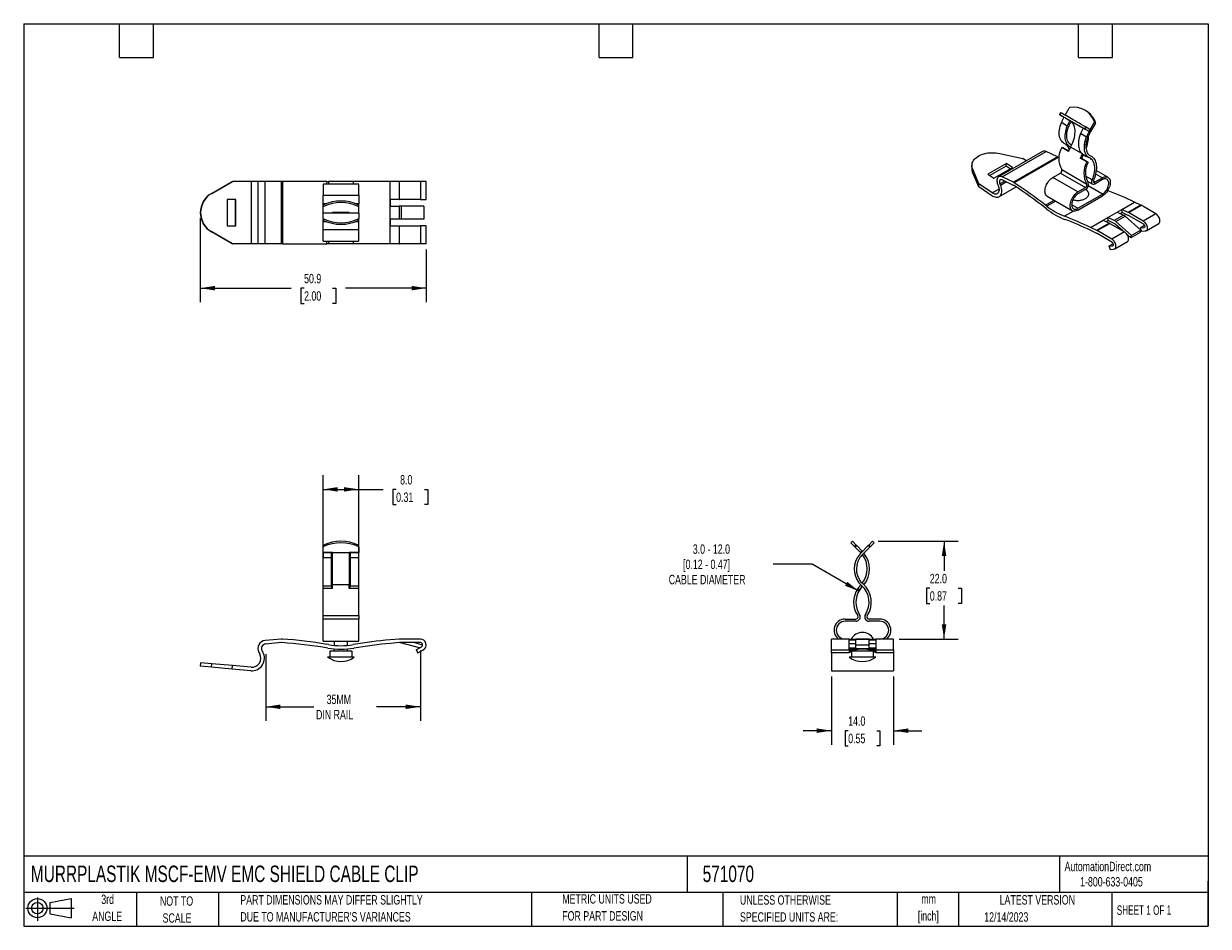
# Model space of a CAD drawing. Header units: millimetres. Extents: x 6 to 273, y 6 to 210.
import ezdxf

# ---------------------------------------------------------------- set-up
doc = ezdxf.new("R2010")
doc.units = ezdxf.units.MM
doc.layers.add('DIMENSIONS', color=140, linetype='Continuous', lineweight=25)
doc.layers.add('TEXT', color=140, linetype='Continuous', lineweight=25)
doc.layers.add('SLD-DEFPOINTS', color=7, linetype='Continuous')
doc.styles.add('SLDTEXTSTYLE0', font='TXT', dxfattribs={"width": 0.7})
doc.styles.add('SLDTEXTSTYLE1', font='TXT', dxfattribs={"width": 0.65})
doc.dimstyles.new('SLDDIMSTYLE0', dxfattribs={"dimtxt": 2.158008, "dimasz": 3.302, "dimexe": 0, "dimexo": 0.0625, "dimgap": 0.539502, "dimtad": 0, "dimtih": 1, "dimtoh": 1, "dimrnd": 1e-09, "dimzin": 4, "dimdsep": 46, "dimtxsty": 'SLDTEXTSTYLE0', "dimsah": 1, "dimcen": 0.09, "dimadec": 0, "dimazin": 1, "dimtfac": 1, "dimtofl": 0, "dimtmove": 0, "dimatfit": 3, "dimfxl": 0, "dimfrac": 2, "dimtolj": 1, "dimtzin": 12, "dimarcsym": 0})
doc.dimstyles.new('SLDDIMSTYLE1', dxfattribs={"dimtxt": 2.158008, "dimasz": 3.302, "dimexe": 0, "dimexo": 0.0625, "dimgap": 0.539502, "dimtad": 0, "dimtih": 1, "dimtoh": 1, "dimrnd": 1e-09, "dimzin": 12, "dimdsep": 46, "dimtxsty": 'SLDTEXTSTYLE0', "dimsah": 1, "dimcen": 0.09, "dimadec": 0, "dimazin": 3, "dimtfac": 1, "dimtofl": 0, "dimtmove": 0, "dimatfit": 3, "dimfxl": 0, "dimfrac": 2, "dimtolj": 1, "dimtzin": 12, "dimarcsym": 0})
doc.dimstyles.new('SLDDIMSTYLE2', dxfattribs={"dimtxt": 2.158008, "dimasz": 3.302, "dimexe": 0, "dimexo": 0.0625, "dimgap": 0.539502, "dimtad": 0, "dimtih": 1, "dimtoh": 1, "dimrnd": 1e-09, "dimzin": 4, "dimdsep": 46, "dimtxsty": 'SLDTEXTSTYLE0', "dimsah": 1, "dimcen": 0.09, "dimadec": 0, "dimazin": 1, "dimtfac": 1, "dimtmove": 0, "dimatfit": 0, "dimfxl": 0, "dimfrac": 2, "dimtolj": 1, "dimtzin": 12, "dimarcsym": 0})
doc.dimstyles.new('SLDDIMSTYLE3', dxfattribs={"dimtxt": 2.158008, "dimasz": 3.302, "dimexe": 0, "dimexo": 0.0625, "dimgap": 0.539502, "dimtad": 0, "dimtih": 1, "dimtoh": 1, "dimrnd": 1e-09, "dimzin": 12, "dimdsep": 46, "dimtxsty": 'SLDTEXTSTYLE0', "dimsah": 1, "dimcen": 0, "dimadec": 0, "dimazin": 3, "dimtfac": 1, "dimtofl": 0, "dimtmove": 0, "dimatfit": 3, "dimfxl": 0, "dimfrac": 2, "dimtolj": 1, "dimtzin": 12, "dimarcsym": 0})

# ---------------------------------------------------------------- blocks, each defined once
blk = doc.blocks.new('Block11')
at = {"color": 7, "linetype": 'Continuous', "lineweight": 18}
for p, q in [((0, 2.88), (10.87, 2.88)), ((2.59, 5.31), (2.59, 0)), ((5.48, 4.17), (10.18, 5.03)), ((5.48, 1.6), (5.48, 4.17)), ((10.18, 5.03), (10.18, 0.73)), ((5.48, 1.6), (10.18, 0.73))]:
    blk.add_line(p, q, dxfattribs=at)
for radius in [2.15, 1.29]:
    blk.add_circle((2.59, 2.88), radius, dxfattribs=at)
blk = doc.blocks.new('Block12')
at = {"layer": 'SLD-DEFPOINTS'}
blk.add_blockref('Block11', (0, 0), dxfattribs=at)
blk = doc.blocks.new('_D')
at = {"layer": 'DIMENSIONS'}
for p, q in [((73.77, 83.64), (73.77, 107.89)), ((81.77, 83.64), (81.77, 107.89)), ((73.77, 104.72), (81.77, 104.72)), ((81.77, 104.72), (87.28, 104.72)), ((90.2, 104.72), (89.48, 104.72)), ((89.48, 104.72), (89.48, 101.29)), ((96.61, 104.72), (97.34, 104.72)), ((97.34, 104.72), (97.34, 101.29)), ((89.48, 101.29), (90.2, 101.29)), ((97.34, 101.29), (96.61, 101.29))]:
    blk.add_line(p, q, dxfattribs=at)
for points in [[(73.77, 104.72), (77.07, 104.21), (77.07, 105.22)], [(81.77, 104.72), (78.47, 105.22), (78.47, 104.21)]]:
    blk.add_solid(points, dxfattribs=at)
at = {"layer": 'DIMENSIONS', "char_height": 2.117, "attachment_point": 1, "style": 'SLDTEXTSTYLE0'}
for s, insert in [('8.0', (91.1, 107.93)), ('0.31', (90.2, 104.01))]:
    blk.add_mtext(s, dxfattribs=dict(at, insert=insert))
blk = doc.blocks.new('_D_1')
at = {"layer": 'DIMENSIONS'}
for p, q in [((60.86, 67.63), (60.86, 52.6)), ((95.66, 68.45), (95.66, 52.6)), ((60.86, 55.77), (71.67, 55.77)), ((95.66, 55.77), (85.77, 55.77))]:
    blk.add_line(p, q, dxfattribs=at)
for points in [[(60.86, 55.77), (64.16, 55.26), (64.16, 56.28)], [(95.66, 55.77), (92.36, 56.28), (92.36, 55.26)]]:
    blk.add_solid(points, dxfattribs=at)
at = {"layer": 'DIMENSIONS', "char_height": 2.117, "attachment_point": 1, "style": 'SLDTEXTSTYLE0'}
for s, insert in [('35MM', (74.55, 58.5)), ('DIN RAIL', (72.16, 55.07))]:
    blk.add_mtext(s, dxfattribs=dict(at, insert=insert))
blk = doc.blocks.new('_D_2')
at = {"layer": 'DIMENSIONS'}
for p, q in [((188.19, 62.62), (188.19, 47.22)), ((202.19, 62.62), (202.19, 47.22)), ((188.19, 50.39), (181.84, 50.39)), ((191.98, 50.39), (191.26, 50.39)), ((191.26, 50.39), (191.26, 46.96)), ((198.39, 50.39), (199.12, 50.39)), ((199.12, 50.39), (199.12, 46.96)), ((202.19, 50.39), (208.54, 50.39)), ((191.26, 46.96), (191.98, 46.96)), ((199.12, 46.96), (198.39, 46.96))]:
    blk.add_line(p, q, dxfattribs=at)
for points in [[(188.19, 50.39), (184.89, 50.9), (184.89, 49.89)], [(202.19, 50.39), (205.49, 49.89), (205.49, 50.9)]]:
    blk.add_solid(points, dxfattribs=at)
at = {"layer": 'DIMENSIONS', "char_height": 2.117, "attachment_point": 1, "style": 'SLDTEXTSTYLE0'}
for s, insert in [('14.0', (191.98, 53.61)), ('0.55', (191.98, 49.69))]:
    blk.add_mtext(s, dxfattribs=dict(at, insert=insert))
blk = doc.blocks.new('_D_3')
at = {"layer": 'DIMENSIONS'}
for p, q in [((198.71, 93.02), (216.73, 93.02)), ((213.56, 93.02), (213.56, 86.39)), ((210.35, 82.48), (209.63, 82.48)), ((209.63, 82.48), (209.63, 79.05)), ((216.76, 82.48), (217.49, 82.48)), ((217.49, 82.48), (217.49, 79.05)), ((209.63, 79.05), (210.35, 79.05)), ((213.56, 71.02), (213.56, 78.56)), ((217.49, 79.05), (216.76, 79.05)), ((203.46, 71.02), (216.73, 71.02))]:
    blk.add_line(p, q, dxfattribs=at)
for points in [[(213.56, 93.02), (213.05, 89.71), (214.07, 89.71)], [(213.56, 71.02), (214.07, 74.32), (213.05, 74.32)]]:
    blk.add_solid(points, dxfattribs=at)
at = {"layer": 'DIMENSIONS', "char_height": 2.117, "attachment_point": 1, "style": 'SLDTEXTSTYLE0'}
for s, insert in [('22.0', (210.35, 85.69)), ('0.87', (210.35, 81.78))]:
    blk.add_mtext(s, dxfattribs=dict(at, insert=insert))
blk = doc.blocks.new('_D_4')
at = {"layer": 'DIMENSIONS'}
for p, q in [((183.85, 87.89), (175.05, 87.89)), ((194.37, 81.81), (183.85, 87.89))]:
    blk.add_line(p, q, dxfattribs=at)
blk.add_solid([(194.37, 81.81), (191.77, 83.9), (191.26, 83.02)], dxfattribs=at)
at = {"layer": 'DIMENSIONS', "attachment_point": 1, "style": 'SLDTEXTSTYLE0'}
for s, insert, char_height in [('3.0 - 12.0', (156.99, 92.33), 2.117), ('[0.12 - 0.47]', (154.81, 88.9), 2.1167), ('CABLE DIAMETER', (151.57, 85.47), 2.1167)]:
    blk.add_mtext(s, dxfattribs=dict(at, insert=insert, char_height=char_height))
blk = doc.blocks.new('_D_5')
at = {"layer": 'DIMENSIONS'}
for p, q in [((46.1, 165.75), (46.1, 146.84)), ((96.96, 158.75), (96.96, 146.84)), ((46.1, 150.01), (66.55, 150.01)), ((69.48, 150.01), (68.75, 150.01)), ((68.75, 150.01), (68.75, 146.59)), ((75.89, 150.01), (76.61, 150.01)), ((76.61, 150.01), (76.61, 146.59)), ((96.96, 150.01), (78.81, 150.01)), ((68.75, 146.59), (69.48, 146.59)), ((76.61, 146.59), (75.89, 146.59))]:
    blk.add_line(p, q, dxfattribs=at)
for points in [[(46.1, 150.01), (49.4, 149.51), (49.4, 150.52)], [(96.96, 150.01), (93.66, 150.52), (93.66, 149.51)]]:
    blk.add_solid(points, dxfattribs=at)
at = {"layer": 'DIMENSIONS', "char_height": 2.117, "attachment_point": 1, "style": 'SLDTEXTSTYLE0'}
for s, insert in [('50.9', (69.48, 153.23)), ('2.00', (69.48, 149.31))]:
    blk.add_mtext(s, dxfattribs=dict(at, insert=insert))

msp = doc.modelspace()

# ---------------------------------------------------------------- linework, layer by layer
for p, q in [((239.852, 189.513), (239.602, 189.08)), ((239.613, 189.074), (239.863, 189.507)), ((240.8, 188.966), (241.715, 190.552)), ((245.475, 189.953), (245.225, 190.097)), ((240.462, 188.584), (239.634, 189.062)), ((241.307, 186.515), (239.964, 187.29)), ((240.462, 188.584), (246.119, 185.318)), ((246.285, 185.403), (247.372, 187.286)), ((247.622, 187.142), (246.535, 185.259)), ((247.372, 187.286), (247.622, 187.142)), ((247.643, 187.321), (247.393, 187.466)), ((245.621, 184.025), (244.277, 184.8)), ((245.396, 186.313), (245.146, 185.88)), ((245.291, 185.796), (245.541, 186.229)), ((245.291, 185.796), (246.119, 185.318)), ((246.369, 185.751), (245.541, 186.229)), ((246.369, 185.751), (246.119, 185.318)), ((246.285, 185.403), (246.197, 185.454)), ((241.554, 180.814), (240.052, 181.681)), ((240.052, 181.681), (240.332, 181.593)), ((241.58, 180.873), (240.332, 181.593)), ((240.518, 182.665), (241.861, 181.89)), ((242.282, 182.243), (241.926, 182.449)), ((241.992, 182.399), (242.236, 182.258)), ((242.018, 181.81), (242.05, 181.795)), ((244.691, 180.245), (242.039, 181.776)), ((242.236, 182.258), (242.28, 182.238)), ((235.723, 180.8), (225.824, 175.085)), ((226.145, 180.324), (231.305, 179.182)), ((226.613, 175.055), (236.512, 180.77)), ((239.069, 179.552), (229.17, 173.837)), ((239.253, 179.447), (229.353, 173.732)), ((232.048, 178.679), (231.305, 179.182)), ((239.069, 179.552), (236.512, 180.77)), ((239.422, 179.336), (239.253, 179.447)), ((244.206, 179.283), (244.486, 179.195)), ((245.709, 178.416), (244.206, 179.283)), ((245.989, 178.327), (244.486, 179.195)), ((244.831, 180.175), (246.174, 179.4)), ((244.903, 180.034), (245.581, 179.643)), ((246.721, 179.681), (246.239, 179.959)), ((246.306, 179.909), (246.55, 179.768)), ((219.833, 177.763), (219.783, 177.141)), ((219.952, 176.156), (220.001, 176.778)), ((221.357, 172.845), (219.952, 176.156)), ((221.406, 173.467), (220.001, 176.778)), ((227.625, 178.105), (223.418, 175.676)), ((227.576, 177.483), (223.891, 175.355)), ((224.791, 174.744), (228.999, 177.173)), ((227.576, 177.483), (227.625, 178.105)), ((228.476, 176.872), (227.576, 177.483)), ((228.999, 177.173), (227.625, 178.105)), ((240.037, 176.708), (245.693, 173.443)), ((245.989, 178.327), (245.709, 178.416)), ((250.464, 174.97), (247.82, 176.496)), ((48.629, 171.359), (53.271, 174.015)), ((48.699, 171.359), (53.341, 174.015)), ((53.271, 174.015), (53.341, 174.015)), ((57.575, 174.015), (53.341, 174.015)), ((57.575, 174.015), (57.575, 160.015)), ((59.061, 174.015), (57.575, 174.015)), ((59.061, 174.015), (59.061, 160.015)), ((60.705, 174.015), (59.061, 174.015)), ((60.705, 160.015), (60.705, 174.015)), ((64.321, 174.015), (60.705, 174.015)), ((64.321, 174.015), (64.321, 160.015)), ((64.58, 174.015), (64.321, 174.015)), ((64.58, 174.015), (64.58, 160.015)), ((74.571, 174.015), (64.58, 174.015)), ((81.768, 173.415), (73.768, 173.415)), ((73.768, 173.415), (73.768, 170.915)), ((74.571, 174.015), (74.962, 174.015)), ((74.571, 173.415), (74.571, 174.015)), ((80.541, 174.015), (74.962, 174.015)), ((74.962, 174.015), (74.962, 173.415)), ((88.875, 174.015), (80.541, 174.015)), ((80.541, 174.015), (80.541, 173.415)), ((81.768, 170.915), (81.768, 173.415)), ((88.875, 169.99), (88.875, 174.015)), ((90.856, 174.015), (88.875, 174.015)), ((90.856, 174.015), (90.856, 169.99)), ((90.995, 174.015), (90.856, 174.015)), ((90.995, 169.99), (90.995, 174.015)), ((95.66, 174.015), (90.995, 174.015)), ((95.66, 174.015), (95.66, 169.99)), ((96.96, 174.015), (95.66, 174.015)), ((96.96, 169.99), (96.96, 174.015)), ((221.357, 172.845), (221.406, 173.467)), ((224.399, 171.437), (221.406, 173.467)), ((223.418, 175.676), (224.791, 174.744)), ((225.62, 173.431), (225.748, 173.099)), ((227.216, 174.112), (226.11, 173.473)), ((226.11, 173.473), (226.239, 173.142)), ((227.601, 173.928), (226.239, 173.142)), ((229.17, 173.837), (226.613, 175.055)), ((229.219, 173.158), (226.662, 174.376)), ((238.042, 174.928), (239.739, 175.908)), ((243.699, 171.662), (238.042, 174.928)), ((239.739, 175.908), (245.396, 172.642)), ((246.924, 174.376), (245.436, 175.234)), ((245.791, 174.117), (247.017, 173.409)), ((247.517, 173.866), (247.164, 174.071)), ((249.214, 174.846), (247.517, 173.866)), ((249.214, 174.438), (247.517, 173.458)), ((247.685, 175.729), (249.214, 174.846)), ((48.629, 171.359), (48.699, 171.359)), ((73.768, 170.915), (81.768, 170.915)), ((73.768, 169), (73.768, 170.915)), ((81.768, 170.915), (81.768, 169)), ((224.35, 170.814), (221.357, 172.845)), ((225.931, 172.321), (224.399, 171.437)), ((225.923, 170.567), (229.781, 172.795)), ((236.792, 170.721), (242.449, 167.456)), ((243.699, 171.662), (245.396, 172.642)), ((245.396, 172.234), (243.699, 171.254)), ((243.699, 167.988), (249.214, 171.172)), ((243.699, 167.579), (249.214, 170.763)), ((249.214, 171.172), (246.017, 173.018)), ((250.539, 171.909), (250.243, 171.738)), ((250.539, 171.909), (250.394, 171.966)), ((54.104, 169.99), (52.161, 169.99)), ((52.161, 169.99), (52.161, 164.04)), ((54.034, 164.04), (54.034, 169.99)), ((54.104, 164.04), (54.104, 169.99)), ((74.362, 169), (73.768, 169)), ((73.768, 168.663), (73.768, 169)), ((73.768, 168.31), (73.768, 168.663)), ((73.768, 166.891), (73.768, 168.31)), ((73.857, 168.427), (73.857, 168.781)), ((81.768, 169), (81.174, 169)), ((81.68, 168.781), (81.68, 168.427)), ((81.768, 168.663), (81.768, 169)), ((81.768, 168.31), (81.768, 168.663)), ((81.768, 166.891), (81.768, 168.31)), ((90.856, 169.99), (88.875, 169.99)), ((88.875, 168.49), (88.875, 169.99)), ((88.875, 165.54), (88.875, 168.49)), ((88.875, 168.49), (90.856, 168.49)), ((88.945, 168.49), (88.945, 169.99)), ((90.856, 169.99), (90.995, 169.99)), ((90.856, 168.49), (90.856, 165.54)), ((91.413, 168.49), (90.856, 168.49)), ((95.66, 169.99), (90.995, 169.99)), ((91.413, 165.54), (91.413, 168.49)), ((96.412, 168.49), (91.413, 168.49)), ((95.66, 169.99), (96.96, 169.99)), ((96.412, 168.49), (96.412, 165.54)), ((236.6, 167.887), (236.324, 168.1)), ((236.418, 168.69), (238.365, 169.814)), ((236.694, 168.476), (236.418, 168.69)), ((238.688, 169.627), (236.694, 168.476)), ((243.699, 167.988), (242.285, 168.804)), ((253.585, 167.747), (256.431, 169.39)), ((257.832, 168.723), (254.986, 167.08)), ((255.085, 167.028), (257.931, 168.671)), ((257.832, 168.723), (256.431, 169.39)), ((261.229, 166.766), (257.931, 168.671)), ((73.768, 165.72), (73.768, 166.891)), ((81.768, 166.891), (73.768, 166.891)), ((73.768, 165.72), (73.768, 165.366)), ((73.768, 165.151), (73.768, 165.366)), ((73.857, 165.249), (73.857, 165.603)), ((79.643, 167.014), (75.893, 167.014)), ((75.893, 167.014), (75.893, 166.891)), ((79.643, 166.891), (79.643, 167.014)), ((81.68, 165.603), (81.68, 165.249)), ((81.768, 166.891), (81.768, 165.72)), ((81.768, 165.366), (81.768, 165.72)), ((81.768, 165.151), (81.768, 165.366)), ((90.856, 165.54), (88.875, 165.54)), ((88.875, 164.04), (88.875, 165.54)), ((88.945, 164.04), (88.945, 165.54)), ((91.413, 165.54), (90.856, 165.54)), ((96.412, 165.54), (91.413, 165.54)), ((242.67, 167.367), (240.639, 166.194)), ((249.378, 165.318), (250.439, 165.93)), ((250.439, 165.93), (252.525, 167.134)), ((250.488, 165.251), (250.439, 165.93)), ((251.839, 165.263), (250.439, 165.93)), ((253.925, 166.467), (251.839, 165.263)), ((252.233, 164.995), (254.319, 166.199)), ((252.525, 167.134), (253.585, 167.747)), ((252.525, 167.134), (253.925, 166.467)), ((253.196, 166.815), (253.635, 167.068)), ((253.635, 167.068), (253.585, 167.747)), ((254.986, 167.08), (253.585, 167.747)), ((255.035, 166.401), (253.635, 167.068)), ((257.854, 163.054), (254.319, 166.199)), ((258.383, 165.123), (255.085, 167.028)), ((258.383, 164.47), (255.085, 166.375)), ((261.229, 166.766), (258.383, 165.123)), ((52.161, 164.04), (54.104, 164.04)), ((73.768, 165.151), (74.07, 165.151)), ((73.768, 165.03), (73.768, 165.151)), ((73.768, 165.03), (74.361, 165.03)), ((73.768, 163.115), (73.768, 165.03)), ((81.768, 163.115), (73.768, 163.115)), ((73.768, 160.615), (73.768, 163.115)), ((81.175, 165.03), (81.768, 165.03)), ((81.467, 165.151), (81.768, 165.151)), ((81.768, 165.03), (81.768, 165.151)), ((81.768, 163.115), (81.768, 165.03)), ((81.768, 160.615), (81.768, 163.115)), ((88.875, 160.015), (88.875, 164.04)), ((88.875, 164.04), (90.856, 164.04)), ((90.856, 164.04), (90.856, 160.015)), ((90.856, 164.04), (90.995, 164.04)), ((90.995, 160.015), (90.995, 164.04)), ((90.995, 164.04), (95.66, 164.04)), ((95.66, 164.04), (95.66, 160.015)), ((96.96, 164.04), (95.66, 164.04)), ((96.96, 160.015), (96.96, 164.04)), ((246.532, 163.675), (249.378, 165.318)), ((247.933, 163.008), (246.532, 163.675)), ((247.982, 162.329), (246.581, 162.996)), ((250.779, 164.651), (247.933, 163.008)), ((248.031, 162.956), (250.877, 164.599)), ((251.33, 161.052), (248.031, 162.956)), ((249.378, 165.318), (250.779, 164.651)), ((250.05, 164.998), (250.488, 165.251)), ((251.889, 164.584), (250.488, 165.251)), ((250.877, 164.599), (254.176, 162.695)), ((254.176, 162.695), (251.33, 161.052)), ((253.842, 162.888), (252.086, 164.45)), ((255.768, 161.85), (252.233, 164.995)), ((257.854, 163.054), (255.768, 161.85)), ((257.707, 162.509), (257.854, 163.054)), ((258.688, 164.094), (257.713, 163.531)), ((258.56, 163.606), (257.713, 163.531)), ((257.713, 163.531), (257.995, 162.802)), ((258.843, 162.877), (257.995, 162.802)), ((258.56, 163.606), (258.689, 163.681)), ((259.033, 162.936), (261.879, 164.579)), ((48.629, 162.671), (48.699, 162.671)), ((53.271, 160.015), (48.629, 162.671)), ((53.341, 160.015), (48.699, 162.671)), ((73.768, 160.615), (81.768, 160.615)), ((74.571, 160.015), (74.571, 160.615)), ((74.962, 160.615), (74.962, 160.015)), ((80.541, 160.615), (80.541, 160.015)), ((251.33, 160.398), (248.031, 162.303)), ((251.634, 160.022), (250.659, 159.459)), ((251.98, 158.864), (254.826, 160.507)), ((255.621, 161.305), (254.822, 162.016)), ((257.707, 162.509), (255.621, 161.305)), ((255.621, 161.305), (255.768, 161.85)), ((53.271, 160.015), (53.341, 160.015)), ((57.575, 160.015), (53.341, 160.015)), ((59.061, 160.015), (57.575, 160.015)), ((60.705, 160.015), (59.061, 160.015)), ((64.321, 160.015), (60.705, 160.015)), ((64.58, 160.015), (64.321, 160.015)), ((64.58, 160.015), (74.571, 160.015)), ((74.962, 160.015), (74.571, 160.015)), ((80.541, 160.015), (74.962, 160.015)), ((88.875, 160.015), (80.541, 160.015)), ((90.856, 160.015), (88.875, 160.015)), ((90.856, 160.015), (90.995, 160.015)), ((95.66, 160.015), (90.995, 160.015)), ((96.96, 160.015), (95.66, 160.015)), ((250.659, 159.459), (251.507, 159.534)), ((250.659, 159.459), (250.942, 158.73)), ((250.942, 158.73), (251.789, 158.806)), ((251.507, 159.534), (251.636, 159.609)), ((73.768, 92.055), (73.768, 91.701)), ((73.768, 90.53), (73.768, 91.701)), ((73.857, 91.818), (73.857, 92.172)), ((81.68, 92.172), (81.68, 91.818)), ((81.768, 91.701), (81.768, 92.055)), ((81.768, 91.701), (81.768, 90.53)), ((192.931, 93.017), (192.577, 92.663)), ((192.577, 92.663), (193.422, 91.818)), ((193.776, 92.172), (192.931, 93.017)), ((193.776, 92.172), (193.422, 91.818)), ((193.422, 91.818), (193.539, 91.701)), ((193.539, 91.701), (193.893, 92.055)), ((193.539, 91.701), (194.711, 90.53)), ((193.893, 92.055), (193.776, 92.172)), ((195.064, 90.883), (193.893, 92.055)), ((195.064, 90.883), (194.711, 90.53)), ((194.945, 90.517), (196.483, 92.054)), ((196.836, 91.701), (195.299, 90.163)), ((196.6, 92.172), (196.483, 92.054)), ((196.483, 92.054), (196.836, 91.701)), ((197.445, 93.017), (196.6, 92.172)), ((196.953, 91.818), (196.6, 92.172)), ((197.798, 92.663), (197.445, 93.017)), ((73.768, 90.53), (81.768, 90.53)), ((73.768, 90.517), (73.768, 90.53)), ((75.668, 90.517), (73.768, 90.517)), ((73.768, 90.517), (73.768, 89.298)), ((75.668, 89.298), (73.768, 89.298)), ((73.768, 83.034), (73.768, 89.298)), ((75.893, 90.521), (75.668, 90.521)), ((75.668, 90.521), (75.668, 90.517)), ((75.668, 89.298), (75.668, 90.517)), ((75.668, 90.167), (75.893, 90.167)), ((75.668, 83.034), (75.668, 89.298)), ((75.893, 83.202), (75.893, 90.53)), ((79.643, 90.53), (79.643, 83.202)), ((79.868, 90.521), (79.643, 90.521)), ((79.643, 90.167), (79.868, 90.167)), ((79.868, 90.517), (79.868, 90.521)), ((81.768, 90.517), (79.868, 90.517)), ((79.868, 90.517), (79.868, 89.298)), ((79.868, 89.298), (79.868, 83.034)), ((81.768, 89.298), (79.868, 89.298)), ((81.768, 90.517), (81.768, 90.53)), ((81.768, 89.298), (81.768, 90.517)), ((81.768, 83.034), (81.768, 89.298)), ((194.711, 90.53), (194.834, 90.403)), ((73.768, 83.034), (75.668, 83.034)), ((73.768, 82.367), (73.768, 83.034)), ((75.668, 83.034), (75.668, 82.367)), ((75.893, 82.367), (75.893, 83.202)), ((79.643, 83.202), (75.893, 83.202)), ((79.643, 82.367), (79.643, 83.202)), ((79.868, 83.034), (81.768, 83.034)), ((79.868, 82.367), (79.868, 83.034)), ((81.768, 82.367), (81.768, 83.034)), ((75.893, 82.367), (73.768, 82.367)), ((73.768, 76.287), (73.768, 82.367)), ((81.768, 82.367), (79.643, 82.367)), ((81.768, 76.287), (81.768, 82.367)), ((194.527, 82.061), (194.13, 82.367)), ((73.768, 76.287), (81.768, 76.287)), ((73.768, 75.517), (73.768, 76.287)), ((81.768, 75.517), (73.768, 75.517)), ((73.768, 70.517), (73.768, 75.517)), ((81.768, 76.287), (81.768, 75.517)), ((81.768, 70.517), (81.768, 75.517)), ((191.288, 75.517), (193.688, 75.517)), ((193.688, 75.017), (191.288, 75.017)), ((199.088, 75.517), (196.688, 75.517)), ((199.088, 75.017), (196.688, 75.017)), ((64.321, 71.008), (60.705, 70.691)), ((64.39, 70.211), (60.774, 69.895)), ((73.768, 70.517), (81.768, 70.517)), ((74.962, 69.762), (74.571, 69.829)), ((76.268, 70.517), (76.268, 69.594)), ((79.268, 69.594), (79.268, 70.517)), ((90.856, 71.011), (88.875, 70.838)), ((90.925, 70.214), (88.945, 70.041)), ((95.66, 71.017), (90.995, 71.017)), ((95.66, 70.217), (90.995, 70.217)), ((95.476, 69.033), (91.204, 70.189)), ((96.159, 69.677), (94.164, 70.217)), ((192.213, 71.017), (188.188, 71.017)), ((188.188, 68.591), (188.188, 71.017)), ((192.213, 68.591), (192.213, 71.017)), ((192.213, 71.017), (193.713, 71.017)), ((192.213, 70.838), (193.713, 70.838)), ((192.213, 70.041), (193.713, 70.041)), ((196.663, 71.017), (193.713, 71.017)), ((193.713, 70.961), (193.713, 71.017)), ((193.713, 69.609), (193.713, 70.961)), ((193.713, 70.961), (196.663, 70.961)), ((193.713, 68.836), (193.713, 69.609)), ((196.663, 69.609), (193.713, 69.609)), ((196.663, 70.961), (196.663, 71.017)), ((196.663, 71.017), (198.163, 71.017)), ((196.663, 69.609), (196.663, 70.961)), ((196.663, 70.838), (198.163, 70.838)), ((196.663, 70.041), (198.163, 70.041)), ((196.663, 68.836), (196.663, 69.609)), ((198.163, 71.017), (198.163, 68.591)), ((202.188, 71.017), (198.163, 71.017)), ((202.188, 68.591), (202.188, 71.017)), ((59.301, 68.001), (59.483, 67.685)), ((59.995, 68.4), (60.176, 68.084)), ((74.829, 68.974), (74.438, 69.04)), ((80.758, 66.967), (74.768, 66.967)), ((75.268, 68.267), (75.268, 66.967)), ((80.268, 68.267), (75.268, 68.267)), ((76.268, 68.791), (76.268, 68.267)), ((79.268, 68.267), (79.268, 68.791)), ((80.268, 66.967), (80.268, 68.267)), ((94.712, 68.592), (95.91, 69.284)), ((94.712, 68.592), (95.112, 67.899)), ((95.112, 67.899), (96.31, 68.591)), ((188.188, 68.591), (192.213, 68.591)), ((188.188, 67.899), (188.188, 68.591)), ((192.213, 67.899), (188.188, 67.899)), ((188.188, 67.899), (188.188, 63.888)), ((193.713, 68.968), (192.213, 68.968)), ((192.213, 68.727), (193.613, 68.727)), ((192.213, 68.591), (192.213, 67.899)), ((193.688, 68.4), (192.213, 68.4)), ((192.688, 68.084), (192.213, 68.084)), ((192.688, 68.267), (192.688, 66.967)), ((195.188, 68.267), (192.688, 68.267)), ((193.688, 68.734), (193.688, 68.267)), ((196.663, 68.836), (193.713, 68.836)), ((197.688, 68.267), (195.188, 68.267)), ((198.163, 68.968), (196.663, 68.968)), ((196.688, 68.267), (196.688, 68.734)), ((198.163, 68.4), (196.688, 68.4)), ((196.763, 68.727), (198.163, 68.727)), ((197.688, 66.967), (197.688, 68.267)), ((198.163, 68.084), (197.688, 68.084)), ((198.163, 68.591), (202.188, 68.591)), ((198.163, 68.591), (198.163, 67.899)), ((202.188, 67.899), (198.163, 67.899)), ((202.188, 68.591), (202.188, 67.899)), ((202.188, 67.899), (202.188, 63.888)), ((46.184, 65.692), (46.114, 64.895)), ((48.629, 64.675), (46.114, 64.895)), ((48.699, 65.472), (46.184, 65.692)), ((48.629, 64.675), (48.699, 65.472)), ((53.271, 64.269), (48.629, 64.675)), ((53.341, 65.066), (48.699, 65.472)), ((53.271, 64.269), (53.341, 65.066)), ((57.505, 63.899), (53.271, 64.269)), ((57.575, 64.696), (53.341, 65.066)), ((188.188, 63.888), (202.188, 63.888))]:
    msp.add_line(p, q)
at = {"flags": 128}
for points in [[(239.863, 189.507), (239.857, 189.51), (239.853, 189.513), (239.852, 189.513)], [(245.396, 186.313), (244.917, 186.589), (244.443, 186.863), (243.975, 187.133), (243.517, 187.398), (243.072, 187.655), (242.642, 187.903), (242.23, 188.141), (241.839, 188.366), (241.471, 188.579), (241.128, 188.777), (240.813, 188.959), (240.527, 189.124), (240.273, 189.271), (240.051, 189.399), (239.863, 189.507)], [(240.518, 182.665), (240.442, 182.712), (240.231, 182.874), (240.043, 183.071), (239.881, 183.3), (239.745, 183.561), (239.636, 183.851), (239.556, 184.167), (239.505, 184.506), (239.483, 184.867), (239.491, 185.245), (239.528, 185.638), (239.595, 186.043), (239.69, 186.455), (239.814, 186.872), (239.964, 187.29)], [(239.634, 189.062), (239.623, 189.068), (239.614, 189.073), (239.608, 189.077), (239.604, 189.079), (239.602, 189.08), (239.603, 189.08), (239.607, 189.077), (239.613, 189.074)], [(239.613, 189.074), (239.801, 188.966), (240.023, 188.838), (240.277, 188.691), (240.563, 188.526), (240.878, 188.344), (241.221, 188.146), (241.589, 187.933), (241.98, 187.707), (242.392, 187.47), (242.822, 187.222), (243.267, 186.964), (243.725, 186.7), (244.193, 186.43), (244.667, 186.156), (245.146, 185.88)], [(242.039, 181.776), (242.26, 182.198), (242.457, 182.628), (242.628, 183.063), (242.773, 183.498), (242.888, 183.931), (242.975, 184.357), (243.031, 184.774), (243.057, 185.178), (243.052, 185.564), (243.016, 185.931), (242.951, 186.275), (242.855, 186.594), (242.73, 186.884), (242.577, 187.143), (242.398, 187.369), (242.193, 187.561), (241.983, 187.706)], [(242.018, 181.81), (241.785, 181.936), (241.574, 182.098), (241.387, 182.295), (241.224, 182.525), (241.088, 182.786), (240.98, 183.075), (240.899, 183.391), (240.848, 183.731), (240.826, 184.091), (240.834, 184.47), (240.872, 184.863), (240.938, 185.267), (241.034, 185.68), (241.157, 186.097), (241.307, 186.515)], [(242.236, 182.258), (242.015, 182.383), (241.817, 182.544), (241.643, 182.741), (241.494, 182.97), (241.373, 183.231), (241.281, 183.52), (241.217, 183.835), (241.184, 184.173), (241.181, 184.53), (241.209, 184.903), (241.266, 185.289), (241.354, 185.684), (241.469, 186.084), (241.613, 186.485)], [(244.277, 184.8), (244.127, 184.382), (244.004, 183.965), (243.908, 183.553), (243.841, 183.148), (243.804, 182.755), (243.796, 182.377), (243.818, 182.016), (243.869, 181.677), (243.949, 181.361), (244.058, 181.071), (244.194, 180.81), (244.357, 180.581), (244.544, 180.384), (244.755, 180.222), (244.831, 180.175)], [(246.331, 179.32), (246.099, 179.446), (245.888, 179.608), (245.7, 179.805), (245.538, 180.035), (245.402, 180.296), (245.293, 180.585), (245.213, 180.901), (245.161, 181.241), (245.14, 181.601), (245.147, 181.98), (245.185, 182.373), (245.252, 182.777), (245.347, 183.19), (245.47, 183.607), (245.621, 184.025)], [(245.146, 185.88), (245.167, 185.868), (245.188, 185.856), (245.208, 185.844), (245.227, 185.833), (245.246, 185.822), (245.262, 185.813), (245.278, 185.804), (245.291, 185.796)], [(245.541, 186.229), (245.528, 186.237), (245.512, 186.246), (245.496, 186.255), (245.477, 186.266), (245.458, 186.277), (245.438, 186.289), (245.417, 186.301), (245.396, 186.313)], [(245.926, 183.995), (245.783, 183.594), (245.667, 183.194), (245.58, 182.799), (245.522, 182.413), (245.495, 182.04), (245.498, 181.683), (245.531, 181.345), (245.594, 181.03), (245.686, 180.741), (245.808, 180.48), (245.956, 180.251), (246.13, 180.054), (246.329, 179.893), (246.55, 179.768)], [(220.001, 176.778), (219.902, 177.063), (219.843, 177.35), (219.827, 177.637), (219.852, 177.922), (219.918, 178.203), (220.026, 178.476), (220.174, 178.74), (220.361, 178.993), (220.585, 179.232), (220.844, 179.455), (221.137, 179.661), (221.46, 179.848), (221.812, 180.014), (222.189, 180.158), (222.588, 180.279), (223.005, 180.375), (223.438, 180.446), (223.882, 180.491), (224.334, 180.51), (224.79, 180.502), (225.247, 180.469), (225.699, 180.409), (226.145, 180.324)], [(246.924, 174.376), (247.095, 174.807), (247.237, 175.24), (247.351, 175.67), (247.434, 176.092), (247.486, 176.505), (247.506, 176.903), (247.495, 177.283), (247.452, 177.642), (247.378, 177.977), (247.273, 178.284), (247.138, 178.561), (246.975, 178.805), (246.785, 179.014), (246.57, 179.186), (246.331, 179.32)], [(246.55, 179.768), (246.799, 179.633), (247.026, 179.461), (247.228, 179.252), (247.405, 179.009), (247.554, 178.733), (247.674, 178.427), (247.766, 178.093), (247.826, 177.734), (247.857, 177.352), (247.856, 176.951), (247.824, 176.534), (247.762, 176.103), (247.67, 175.664), (247.548, 175.218), (247.397, 174.77), (247.22, 174.324)], [(226.613, 175.055), (226.419, 175.129), (226.233, 175.166), (226.058, 175.164), (225.899, 175.122), (225.76, 175.043), (225.644, 174.928), (225.553, 174.78), (225.49, 174.601), (225.456, 174.398), (225.453, 174.173), (225.48, 173.933), (225.536, 173.684), (225.62, 173.431)], [(226.662, 174.376), (226.508, 174.429), (226.364, 174.437), (226.238, 174.401), (226.137, 174.321), (226.064, 174.202), (226.024, 174.05), (226.018, 173.871), (226.048, 173.676), (226.11, 173.473)], [(236.792, 170.721), (236.792, 170.721), (236.64, 170.834), (236.511, 170.982), (236.409, 171.162), (236.334, 171.372), (236.289, 171.608), (236.274, 171.866), (236.289, 172.141), (236.334, 172.429), (236.409, 172.725), (236.511, 173.023), (236.64, 173.32), (236.792, 173.608), (236.966, 173.885), (237.158, 174.144), (237.366, 174.382), (237.584, 174.594), (237.811, 174.777), (238.042, 174.928)], [(247.517, 173.458), (247.367, 173.39), (247.223, 173.362), (247.093, 173.377), (246.982, 173.432), (246.896, 173.526), (246.838, 173.654), (246.812, 173.811), (246.818, 173.989), (246.855, 174.18), (246.924, 174.376)], [(247.22, 174.324), (247.18, 174.202), (247.164, 174.085), (247.173, 173.982), (247.207, 173.9), (247.263, 173.844), (247.337, 173.819), (247.424, 173.827), (247.517, 173.866)], [(249.214, 174.846), (249.445, 174.962), (249.672, 175.041), (249.891, 175.081), (250.098, 175.083), (250.29, 175.046), (250.464, 174.97), (250.617, 174.857), (250.745, 174.709), (250.848, 174.529), (250.922, 174.319), (250.967, 174.083), (250.982, 173.825), (250.967, 173.55), (250.922, 173.262), (250.848, 172.966), (250.745, 172.668), (250.617, 172.372), (250.464, 172.083), (250.29, 171.807), (250.098, 171.547), (249.891, 171.309), (249.672, 171.097), (249.445, 170.914), (249.214, 170.763)], [(249.214, 171.172), (249.425, 171.312), (249.631, 171.485), (249.828, 171.688), (250.011, 171.915), (250.176, 172.163), (250.32, 172.425), (250.439, 172.695), (250.531, 172.968), (250.593, 173.237), (250.625, 173.497), (250.625, 173.741), (250.593, 173.964), (250.531, 174.161), (250.439, 174.328), (250.32, 174.461), (250.176, 174.557), (250.011, 174.614), (249.828, 174.63), (249.631, 174.606), (249.425, 174.541), (249.214, 174.438)], [(226.239, 173.142), (226.351, 172.814), (226.433, 172.489), (226.484, 172.173), (226.502, 171.87), (226.488, 171.586), (226.442, 171.324), (226.364, 171.09), (226.256, 170.888), (226.12, 170.719), (225.957, 170.588), (225.771, 170.497), (225.564, 170.447), (225.34, 170.438), (225.103, 170.471), (224.856, 170.546), (224.604, 170.661), (224.35, 170.814)], [(225.748, 173.099), (225.838, 172.834), (225.899, 172.572), (225.932, 172.319), (225.934, 172.08), (225.907, 171.861), (225.851, 171.665), (225.767, 171.498), (225.656, 171.362), (225.522, 171.26), (225.367, 171.195), (225.193, 171.167), (225.006, 171.179), (224.808, 171.228), (224.605, 171.315), (224.399, 171.437)], [(243.699, 167.579), (243.468, 167.464), (243.241, 167.385), (243.022, 167.344), (242.815, 167.343), (242.623, 167.38), (242.449, 167.456), (242.296, 167.569), (242.168, 167.716), (242.066, 167.897), (241.991, 168.107), (241.946, 168.343), (241.931, 168.6), (241.946, 168.876), (241.991, 169.163), (242.066, 169.459), (242.168, 169.758), (242.296, 170.054), (242.449, 170.343), (242.623, 170.619), (242.815, 170.878), (243.022, 171.116), (243.241, 171.329), (243.468, 171.512), (243.699, 171.662)], [(243.699, 171.254), (243.488, 171.114), (243.282, 170.941), (243.085, 170.738), (242.902, 170.51), (242.737, 170.263), (242.593, 170.001), (242.474, 169.73), (242.382, 169.458), (242.32, 169.188), (242.289, 168.929), (242.289, 168.685), (242.32, 168.462), (242.382, 168.264), (242.474, 168.097), (242.593, 167.964), (242.737, 167.868), (242.902, 167.812), (243.085, 167.795), (243.282, 167.82), (243.488, 167.884), (243.699, 167.988)], [(261.879, 164.579), (261.948, 164.628), (262.042, 164.74), (262.108, 164.885), (262.143, 165.059), (262.146, 165.255), (262.117, 165.467), (262.058, 165.687), (261.969, 165.908), (261.855, 166.122), (261.718, 166.321), (261.565, 166.499), (261.4, 166.649), (261.229, 166.766)], [(254.826, 160.507), (254.895, 160.556), (254.989, 160.668), (255.054, 160.813), (255.089, 160.987), (255.093, 161.183), (255.064, 161.395), (255.004, 161.616), (254.916, 161.837), (254.801, 162.05), (254.665, 162.25), (254.512, 162.427), (254.347, 162.577), (254.176, 162.695)], [(258.383, 165.123), (258.554, 165.006), (258.719, 164.856), (258.872, 164.678), (259.008, 164.479), (259.123, 164.265), (259.211, 164.044), (259.271, 163.824), (259.3, 163.612), (259.297, 163.416), (259.262, 163.242), (259.196, 163.097), (259.102, 162.985), (258.983, 162.911), (258.843, 162.877)], [(258.383, 164.47), (258.485, 164.395), (258.578, 164.291), (258.654, 164.168), (258.708, 164.036), (258.734, 163.907), (258.731, 163.79), (258.699, 163.696), (258.64, 163.633), (258.56, 163.606)], [(251.789, 158.806), (251.929, 158.839), (252.049, 158.913), (252.143, 159.025), (252.208, 159.17), (252.243, 159.344), (252.247, 159.54), (252.218, 159.752), (252.158, 159.973), (252.069, 160.194), (251.955, 160.407), (251.819, 160.607), (251.666, 160.784), (251.501, 160.934), (251.33, 161.052)], [(251.507, 159.534), (251.587, 159.561), (251.646, 159.624), (251.678, 159.718), (251.681, 159.835), (251.655, 159.964), (251.601, 160.096), (251.524, 160.219), (251.431, 160.323), (251.33, 160.398)], [(196.836, 91.701), (196.853, 91.718), (196.87, 91.735), (196.887, 91.751), (196.903, 91.767), (196.917, 91.782), (196.931, 91.795), (196.943, 91.807), (196.953, 91.818)], [(196.953, 91.818), (197.159, 92.024), (197.338, 92.202), (197.488, 92.353), (197.61, 92.475), (197.702, 92.567), (197.764, 92.628), (197.795, 92.659), (197.798, 92.663)]]:
    msp.add_lwpolyline(points, dxfattribs=at)
for centre, radius, start, end in [((241.904, 190.449), 0.215, 101.64606, 151.39856), ((242.772, 185.849), 4.895, 19.27868, 100.7267), ((242.928, 185.646), 5.003, 19.56388, 59.40643), ((249.432, 183.576), 10.171, 150.83394, 158.57968), ((250.775, 182.8), 10.171, 150.83394, 158.57968), ((250.289, 183.082), 9.32, 150.98115, 158.58035), ((247.189, 187.398), 0.215, 328.60093, 18.35659), ((247.439, 187.254), 0.215, 328.60091, 18.35665), ((253.745, 181.086), 10.171, 150.83394, 158.57968), ((238.903, 184.052), 7.156, 337.83609, 2.02427), ((255.105, 180.303), 10.189, 149.96237, 158.57603), ((254.62, 180.584), 9.34, 149.96242, 158.57604), ((244.43, 179.181), 5.042, 150.27631, 209.37535), ((239.593, 180.702), 2.197, 13.08892, 49.82689), ((250.192, 177.062), 9.417, 149.96433, 156.52312), ((239.123, 183.917), 6.594, 345.54901, 354.28461), ((236.089, 180.06), 0.826, 59.23863, 116.30923), ((238.423, 178.205), 1.493, 56.24451, 64.36071), ((252.844, 175.531), 9.417, 149.96433, 156.52312), ((252.347, 175.818), 8.555, 149.92121, 156.75292), ((244.23, 178.499), 1.77, 40.25672, 51.8513), ((221.856, 176.989), 2.079, 175.80577, 203.62936), ((239.434, 176.476), 0.645, 298.17439, 21.0608), ((250.087, 175.916), 5.042, 150.27631, 209.37535), ((249.926, 176.082), 4.532, 150.30469, 209.70869), ((228.523, 172.491), 1.493, 56.24451, 64.36071), ((167.828, 80.064), 112.068, 52.2627, 56.70142), ((244.806, 173.363), 1.275, 297.56839, 21.78316), ((245.091, 173.211), 0.645, 298.17439, 21.0608), ((51.122, 167.015), 5.009, 119.85153, 240.14847), ((51.192, 167.015), 5.009, 119.85153, 240.14847), ((228.895, 172.483), 0.749, 56.09554, 64.35445), ((168.279, 80.18), 111.176, 52.26266, 56.70302), ((223.073, 99.517), 77.428, 64.47972, 69.22351), ((73.905, 168.652), 0.137, 110.73663, 175.35079), ((73.905, 168.299), 0.137, 110.73664, 175.35086), ((77.768, 160.232), 9.401, 65.41099, 114.58901), ((77.768, 159.879), 9.401, 65.41096, 114.58904), ((81.631, 168.652), 0.137, 4.6491, 69.26345), ((81.631, 168.299), 0.137, 4.64914, 69.26338), ((246.51, 180.895), 15.829, 231.67643, 248.22994), ((257.224, 167.45), 1.41, 59.95232, 64.48095), ((73.905, 165.731), 0.137, 184.64907, 249.26323), ((73.905, 165.378), 0.137, 184.64907, 249.26323), ((77.768, 174.151), 9.401, 245.41088, 294.58912), ((81.631, 165.731), 0.137, 290.73676, 355.35092), ((81.631, 165.378), 0.137, 290.73676, 355.35092), ((246.882, 180.894), 16.58, 231.67593, 248.23625), ((213.174, 93.802), 77.428, 64.47972, 69.22351), ((213.488, 93.678), 76.812, 64.47969, 69.22467), ((253.174, 164.938), 1.704, 47.75527, 63.83256), ((254.378, 165.807), 1.41, 59.95232, 64.48095), ((254.731, 165.764), 0.705, 59.95232, 64.48095), ((77.768, 173.797), 9.401, 245.41088, 294.58912), ((247.325, 161.735), 1.41, 59.95232, 64.48095), ((250.171, 163.378), 1.41, 59.95232, 64.48095), ((251.088, 163.734), 1.704, 47.75527, 63.83256), ((251.513, 163.819), 0.852, 47.75527, 63.83256), ((247.678, 161.692), 0.705, 59.95232, 64.48095), ((73.905, 92.044), 0.137, 110.73677, 175.35093), ((73.905, 91.69), 0.137, 110.73677, 175.35093), ((77.768, 83.624), 9.401, 65.41088, 114.58912), ((77.768, 83.27), 9.401, 65.41088, 114.58912), ((81.631, 92.044), 0.137, 4.64908, 69.26324), ((81.631, 91.69), 0.137, 4.64908, 69.26324), ((191.017, 86.812), 5.741, 43.41889, 45.16584), ((198.324, 86.778), 5, 149.73495, 228.48682), ((198.324, 86.778), 4.5, 149.73495, 228.11124), ((199.188, 86.274), 6, 134.99962, 149.73433), ((199.188, 86.274), 5.5, 134.99971, 149.73434), ((191.017, 86.812), 5.241, 322.05131, 37.74339), ((191.017, 86.812), 5.741, 321.59833, 38.41446), ((198.703, 79.311), 5.5, 134.96694, 146.24519), ((198.703, 79.311), 5, 134.89549, 146.63787), ((191.673, 79.311), 5, 326.62241, 48.12984), ((191.673, 79.311), 5.5, 326.64814, 48.46957), ((198.703, 79.311), 5.5, 146.24519, 213.35186), ((198.703, 79.311), 5, 146.63787, 213.37759), ((191.288, 73.017), 2.5, 90, 233.24868), ((191.288, 73.017), 2, 90, 270), ((193.688, 76.017), 1, 270, 32.90373), ((193.688, 76.017), 0.5, 270, 32.71291), ((196.688, 76.017), 1, 147.09627, 270), ((196.688, 76.017), 0.5, 147.28709, 270), ((199.088, 73.017), 2.5, 306.75132, 90), ((199.088, 73.017), 2, 270, 90), ((195.188, 69.684), 2.833, 28.1598, 151.90314), ((60.861, 68.898), 1.8, 94.99985, 209.90993), ((60.861, 68.898), 1, 94.99985, 209.90993), ((64.46, 69.414), 1.6, 85.69063, 94.99985), ((64.46, 69.414), 0.8, 85.51233, 94.99985), ((57.76, -29.56), 100, 80.39919, 86.12213), ((57.76, -29.56), 100.8, 80.39919, 86.12012), ((77.768, 86.351), 16.825, 260.39919, 279.48644), ((97.66, -29.579), 100.8, 95.00004, 99.77804), ((97.66, -29.579), 100, 95.00004, 99.77919), ((90.995, 69.417), 1.6, 90, 95.00004), ((90.995, 69.417), 0.8, 90, 95.00004), ((90.995, 69.417), 0.8, 74.85834, 90), ((95.66, 69.717), 1.3, 300.00045, 90), ((95.66, 69.717), 0.5, 300.00045, 90), ((57.749, 66.688), 2.8, 265.00038, 29.90993), ((57.749, 66.688), 2, 265.00038, 29.90993), ((77.768, 70.967), 5, 233.12838, 306.77573), ((77.768, 86.351), 17.625, 260.39919, 279.49315), ((195.188, 70.967), 5, 233.216, 306.84589)]:
    msp.add_arc(centre, radius, start, end)
for points, knots in [([(242.561, 169.91), (242.675, 169.881), (242.92, 169.82), (243.32, 169.774), (243.745, 169.764), (244.162, 169.796), (244.569, 169.868), (244.945, 169.978), (245.287, 170.124), (245.579, 170.299), (245.818, 170.502), (245.993, 170.723), (246.102, 170.96), (246.141, 171.203), (246.104, 171.446), (246.034, 171.633), (245.955, 171.732), (245.935, 171.757)], [0, 0, 0, 0, 0.0621145, 0.1333974, 0.2026714, 0.2739544, 0.3432284, 0.4145113, 0.4837853, 0.5550682, 0.6243422, 0.6956252, 0.7648992, 0.8361821, 0.9054561, 0.9767391, 1, 1, 1, 1]), ([(245.939, 171.759), (245.926, 171.778), (245.855, 171.887), (245.7, 172.065), (245.544, 172.208), (245.466, 172.28)], [0, 0, 0, 0, 0.09851696, 0.54998009, 1, 1, 1, 1]), ([(198.185, 66.967), (198.179, 66.967), (198.166, 66.967), (198.042, 66.967), (197.84, 66.967), (197.562, 66.967), (197.216, 66.967), (196.813, 66.967), (196.364, 66.967), (195.881, 66.967), (195.379, 66.967), (194.871, 66.967), (194.373, 66.967), (193.897, 66.967), (193.458, 66.967), (193.068, 66.967), (192.739, 66.967), (192.477, 66.967), (192.298, 66.967), (192.198, 66.967), (192.197, 66.967), (192.197, 66.967)], [0, 0, 0, 0, 0.0501677, 0.1038698, 0.1575718, 0.2112739, 0.264976, 0.318678, 0.3723801, 0.4260821, 0.4797842, 0.5334863, 0.5871883, 0.6408904, 0.6945925, 0.7482945, 0.8019966, 0.8556986, 0.9094007, 0.9631028, 1, 1, 1, 1]), ([(193.613, 68.727), (193.619, 68.727), (193.63, 68.729), (193.724, 68.737), (193.867, 68.75), (194.005, 68.76), (194.074, 68.765)], [0, 0, 0, 0, 0.2520228, 0.5024175, 0.752575, 1, 1, 1, 1]), ([(194.074, 68.765), (194.151, 68.771), (194.304, 68.781), (194.582, 68.794), (194.879, 68.802), (195.189, 68.805), (195.499, 68.802), (195.797, 68.793), (196.07, 68.781), (196.31, 68.765), (196.507, 68.75), (196.652, 68.737), (196.745, 68.729), (196.757, 68.727), (196.763, 68.727)], [0, 0, 0, 0, 0.0837783, 0.1664964, 0.2487023, 0.3302967, 0.4123204, 0.4941685, 0.5769808, 0.6602991, 0.744338, 0.8293344, 0.9144036, 1, 1, 1, 1])]:
    msp.add_open_spline(points, degree=3, knots=knots)
at = {"layer": 'TEXT'}
for p, q in [((6.35, 209.55), (273.05, 209.55)), ((6.35, 209.55), (6.35, 6.35)), ((27.94, 201.93), (27.94, 209.55)), ((35.56, 201.93), (35.56, 209.55)), ((135.89, 201.93), (135.89, 209.55)), ((143.51, 201.93), (143.51, 209.55)), ((243.84, 201.93), (243.84, 209.55)), ((251.46, 201.93), (251.46, 209.55)), ((273.05, 209.55), (273.05, 6.35)), ((27.94, 201.93), (35.56, 201.93)), ((135.89, 201.93), (143.51, 201.93)), ((243.84, 201.93), (251.46, 201.93)), ((273.05, 22.126), (6.35, 22.126)), ((155.759, 22.126), (155.759, 13.97)), ((239.575, 22.126), (239.575, 13.97)), ((273.05, 6.35), (273.05, 16.51)), ((273.05, 13.97), (6.35, 13.97)), ((31.75, 13.97), (31.75, 6.35)), ((50.212, 13.97), (50.212, 6.35)), ((120.646, 13.97), (120.646, 6.35)), ((163.78, 13.97), (163.78, 6.35)), ((203.024, 13.97), (203.024, 6.35)), ((216.812, 13.97), (216.812, 6.35)), ((251.349, 13.97), (251.349, 6.35)), ((6.35, 6.35), (273.05, 6.35))]:
    msp.add_line(p, q, dxfattribs=at)

# ---------------------------------------------------------------- block references
at = {"layer": 'SLD-DEFPOINTS'}
msp.add_blockref('Block12', (6.838, 7.554), dxfattribs=at)

# ---------------------------------------------------------------- texts
at = {"layer": 'TEXT'}
for s, insert, char_height, attachment_point, style in [('MURRPLASTIK MSCF-EMV EMC SHIELD CABLE CLIP', (7.966, 20.019), 3.70417, 1, 'SLDTEXTSTYLE0'), ('571070', (159.208, 20.019), 3.7042, 1, 'SLDTEXTSTYLE0'), ('AutomationDirect.com', (240.695, 20.877), 2.11667, 1, 'SLDTEXTSTYLE0'), ('1-800-633-0405', (244.192, 17.437), 2.11667, 1, 'SLDTEXTSTYLE0'), ('3rd', (25.247, 13.493), 2.1167, 2, 'SLDTEXTSTYLE0'), ('PART DIMENSIONS MAY DIFFER SLIGHTLY', (55.119, 13.367), 2.11667, 1, 'SLDTEXTSTYLE0'), ('METRIC UNITS USED', (127.604, 13.583), 2.11667, 1, 'SLDTEXTSTYLE0'), ('UNLESS OTHERWISE', (167.608, 13.334), 2.11667, 1, 'SLDTEXTSTYLE0'), ('LATEST VERSION', (234.552, 13.364), 2.11667, 2, 'SLDTEXTSTYLE0'), ('NOT TO', (40.768, 13.099), 2.1167, 2, 'SLDTEXTSTYLE0'), ('mm', (210.099, 13.574), 2.1167, 2, 'SLDTEXTSTYLE0'), ('SHEET 1 OF 1', (252.441, 11.051), 2.11667, 1, 'SLDTEXTSTYLE1'), ('ANGLE', (25.149, 9.671), 2.1167, 2, 'SLDTEXTSTYLE0'), ('SCALE', (40.865, 9.276), 2.1167, 2, 'SLDTEXTSTYLE0'), ("DUE TO MANUFACTURER'S VARIANCES", (55.119, 9.545), 2.11667, 1, 'SLDTEXTSTYLE0'), ('FOR PART DESIGN', (127.604, 9.76), 2.11667, 1, 'SLDTEXTSTYLE0'), ('SPECIFIED UNITS ARE:', (167.608, 9.512), 2.11667, 1, 'SLDTEXTSTYLE0'), ('[inch]', (210.015, 9.752), 2.1167, 2, 'SLDTEXTSTYLE0'), ('12/14/2023', (222.613, 9.513), 2.1167, 1, 'SLDTEXTSTYLE0')]:
    msp.add_mtext(s, dxfattribs=dict(at, insert=insert, char_height=char_height, attachment_point=attachment_point, style=style))

# ---------------------------------------------------------------- dimensions: what is measured, and where the dimension line sits
at = {"layer": 'DIMENSIONS'}
for base, p1, p2, dimstyle, picture, middle in [((46.0955, 150.015), (96.9601, 160.0151), (46.0955, 167.0151), 'SLDDIMSTYLE1', '_D_5', (72.6819, 150.015)), ((73.768, 104.716), (81.768, 82.367), (73.768, 82.367), 'SLDDIMSTYLE0', '_D', (93.407, 104.716)), ((202.188, 50.394), (188.188, 63.888), (202.188, 63.888), 'SLDDIMSTYLE2', '_D_2', (195.188, 50.394))]:
    dim = msp.add_linear_dim(base=base, p1=p1, p2=p2, dimstyle=dimstyle, dxfattribs=at)
    dim.commit()
    dim.dimension.update_dxf_attribs({"geometry": picture, "text_midpoint": middle, "dimtype": 160})
dim = msp.add_radius_dim(center=(198.703, 79.311), mpoint=(194.373, 81.811), text='3.0 - 12.0\\P[0.12 - 0.47]\\PCABLE DIAMETER', dimstyle='SLDDIMSTYLE3', dxfattribs=at)
dim.commit()
dim.dimension.update_dxf_attribs({"geometry": '_D_4', "text_midpoint": (164.14, 87.887), "dimtype": 164})
dim = msp.add_linear_dim(base=(213.557, 93.017), p1=(202.188, 71.017), p2=(197.445, 93.017), angle=90, dimstyle='SLDDIMSTYLE0', dxfattribs=at)
dim.commit()
dim.dimension.update_dxf_attribs({"geometry": '_D_3', "text_midpoint": (213.557, 82.477), "dimtype": 160})
dim = msp.add_linear_dim(base=(60.861, 55.772), p1=(95.66, 69.717), p2=(60.861, 68.898), text='35MM\\PDIN RAIL', dimstyle='SLDDIMSTYLE1', dxfattribs=at)
dim.commit()
dim.dimension.update_dxf_attribs({"geometry": '_D_1', "text_midpoint": (78.721, 55.772), "dimtype": 160})

doc.saveas('drawing.dxf')
